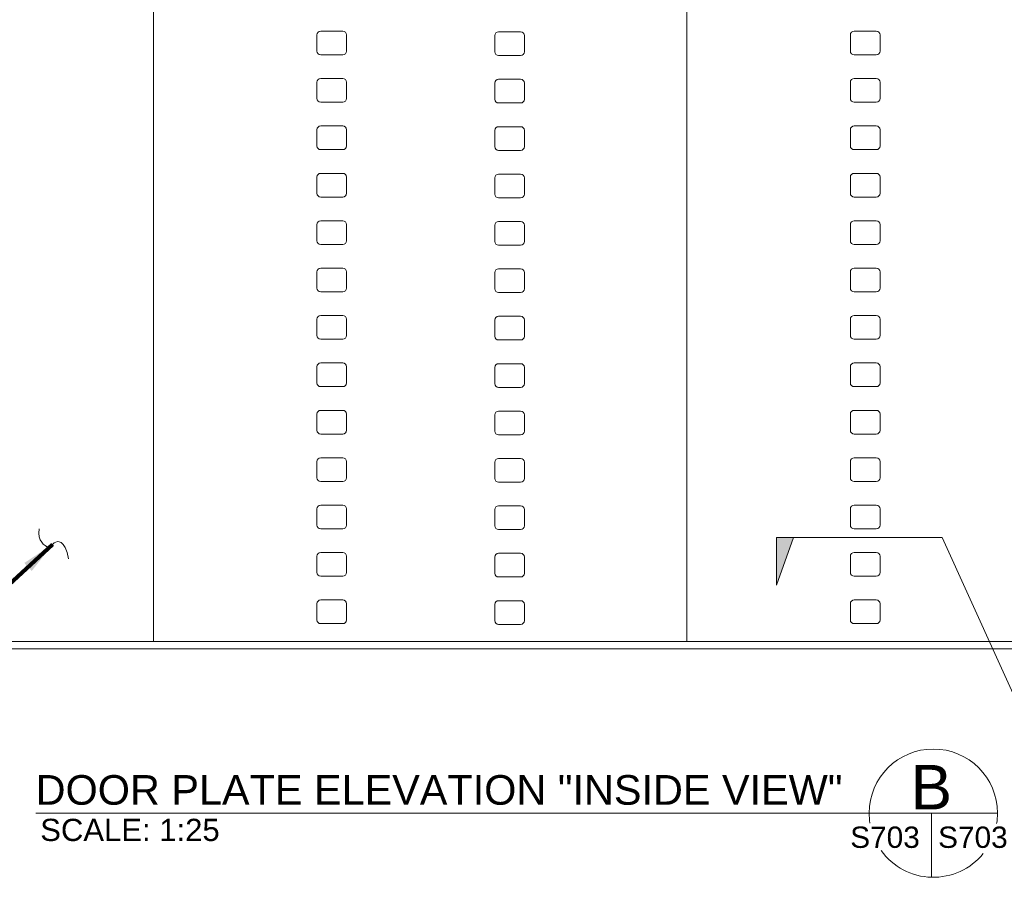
# Model space of a CAD drawing. Header units: inches. Extents: x 18339 to 30772, y -5572 to 6677.
# Tile 2 of 7: x 21575 to 24898, y -5572 to -2677. Entities that reach past the tile are written whole.
import ezdxf

# ---------------------------------------------------------------- set-up
doc = ezdxf.new("R2010")
doc.units = ezdxf.units.IN
doc.header["$MEASUREMENT"] = 0
doc.layers.add('G-ANN-TTLB', color=7, linetype='Continuous', lineweight=0)
doc.layers.add('G-ANNO-TEXT', color=7, linetype='Continuous', lineweight=0)
doc.layers.add('S-FSTN-MISC', color=7, linetype='Continuous', lineweight=13, true_color=0xe10000)
doc.styles.add('1 25', font='arial.ttf', dxfattribs={"height": 75})
doc.styles.add('SUBTITLE 4.7625', font='romans.shx', dxfattribs={"width": 0.8, "height": 4762.5})
doc.styles.add('TITLE20', font='simplex.shx', dxfattribs={"height": 127000})
doc.dimstyles.new('1 25', dxfattribs={"dimtxt": 75, "dimasz": 112.5, "dimexe": 37.5, "dimexo": 37.5, "dimgap": 37.5, "dimtad": 1, "dimdec": 0, "dimzin": 15, "dimdsep": 46, "dimtxsty": '1 25', "dimblk1": 'OBLIQUE', "dimblk2": 'OBLIQUE', "dimsah": 1, "dimcen": 0, "dimadec": 4, "dimazin": 3, "dimtfac": 1, "dimtdec": 0, "dimtix": 1, "dimtofl": 0, "dimtmove": 0, "dimatfit": 3, "dimfxl": 1, "dimtolj": 1, "dimtzin": 0, "dimarcsym": 0})

# ---------------------------------------------------------------- blocks, each defined once
blk = doc.blocks.new('_Oblique')
at = {"color": 0, "linetype": 'ByBlock', "lineweight": -2}
blk.add_line((-0.5, -0.5), (0.5, 0.5), dxfattribs=at)
blk = doc.blocks.new('AnonymousCell80')
at = {"layer": 'G-ANNO-TEXT'}
for p, q in [((24.8, 42.5), (-49.8, 42.5)), ((-62.5, 29.8), (-62.5, -24.8)), ((37.5, -24.8), (37.5, 29.8)), ((-49.8, -37.5), (24.8, -37.5))]:
    blk.add_line(p, q, dxfattribs=at)
at = {"layer": 'G-ANNO-TEXT', "extrusion": (0, 0, -1)}
for centre, start, end in [((49.8, 29.8), 0, 90), ((-24.8, 29.8), 90, 180), ((49.8, -24.8), 270, 0), ((-24.8, -24.8), 180, 270)]:
    blk.add_arc(centre, 12.7, start, end, dxfattribs=at)
blk = doc.blocks.new('AnonymousCell81')
at = {"layer": 'G-ANNO-TEXT'}
for p, q in [((24.8, 42.5), (-49.8, 42.5)), ((-62.5, 29.8), (-62.5, -24.8)), ((37.5, -24.8), (37.5, 29.8)), ((-49.8, -37.5), (24.8, -37.5))]:
    blk.add_line(p, q, dxfattribs=at)
at = {"layer": 'G-ANNO-TEXT', "extrusion": (0, 0, -1)}
for centre, start, end in [((49.8, 29.8), 0, 90), ((-24.8, 29.8), 90, 180), ((49.8, -24.8), 270, 0), ((-24.8, -24.8), 180, 270)]:
    blk.add_arc(centre, 12.7, start, end, dxfattribs=at)
blk = doc.blocks.new('AnonymousCell82')
at = {"layer": 'G-ANNO-TEXT'}
for p, q in [((24.8, 42.5), (-49.8, 42.5)), ((-62.5, 29.8), (-62.5, -24.8)), ((37.5, -24.8), (37.5, 29.8)), ((-49.8, -37.5), (24.8, -37.5))]:
    blk.add_line(p, q, dxfattribs=at)
at = {"layer": 'G-ANNO-TEXT', "extrusion": (0, 0, -1)}
for centre, start, end in [((49.8, 29.8), 0, 90), ((-24.8, 29.8), 90, 180), ((49.8, -24.8), 270, 0), ((-24.8, -24.8), 180, 270)]:
    blk.add_arc(centre, 12.7, start, end, dxfattribs=at)
blk = doc.blocks.new('AnonymousCell83')
at = {"layer": 'G-ANNO-TEXT'}
for p, q in [((24.8, 42.5), (-49.8, 42.5)), ((-62.5, 29.8), (-62.5, -24.8)), ((37.5, -24.8), (37.5, 29.8)), ((-49.8, -37.5), (24.8, -37.5))]:
    blk.add_line(p, q, dxfattribs=at)
at = {"layer": 'G-ANNO-TEXT', "extrusion": (0, 0, -1)}
for centre, start, end in [((49.8, 29.8), 0, 90), ((-24.8, 29.8), 90, 180), ((49.8, -24.8), 270, 0), ((-24.8, -24.8), 180, 270)]:
    blk.add_arc(centre, 12.7, start, end, dxfattribs=at)
blk = doc.blocks.new('AnonymousCell84')
at = {"layer": 'G-ANNO-TEXT'}
for p, q in [((24.8, 42.5), (-49.8, 42.5)), ((-62.5, 29.8), (-62.5, -24.8)), ((37.5, -24.8), (37.5, 29.8)), ((-49.8, -37.5), (24.8, -37.5))]:
    blk.add_line(p, q, dxfattribs=at)
at = {"layer": 'G-ANNO-TEXT', "extrusion": (0, 0, -1)}
for centre, start, end in [((49.8, 29.8), 0, 90), ((-24.8, 29.8), 90, 180), ((49.8, -24.8), 270, 0), ((-24.8, -24.8), 180, 270)]:
    blk.add_arc(centre, 12.7, start, end, dxfattribs=at)
blk = doc.blocks.new('AnonymousCell85')
at = {"layer": 'G-ANNO-TEXT'}
for p, q in [((24.8, 42.5), (-49.8, 42.5)), ((-62.5, 29.8), (-62.5, -24.8)), ((37.5, -24.8), (37.5, 29.8)), ((-49.8, -37.5), (24.8, -37.5))]:
    blk.add_line(p, q, dxfattribs=at)
at = {"layer": 'G-ANNO-TEXT', "extrusion": (0, 0, -1)}
for centre, start, end in [((49.8, 29.8), 0, 90), ((-24.8, 29.8), 90, 180), ((49.8, -24.8), 270, 0), ((-24.8, -24.8), 180, 270)]:
    blk.add_arc(centre, 12.7, start, end, dxfattribs=at)
blk = doc.blocks.new('AnonymousCell86')
at = {"layer": 'G-ANNO-TEXT'}
for p, q in [((24.8, 42.5), (-49.8, 42.5)), ((-62.5, 29.8), (-62.5, -24.8)), ((37.5, -24.8), (37.5, 29.8)), ((-49.8, -37.5), (24.8, -37.5))]:
    blk.add_line(p, q, dxfattribs=at)
at = {"layer": 'G-ANNO-TEXT', "extrusion": (0, 0, -1)}
for centre, start, end in [((49.8, 29.8), 0, 90), ((-24.8, 29.8), 90, 180), ((49.8, -24.8), 270, 0), ((-24.8, -24.8), 180, 270)]:
    blk.add_arc(centre, 12.7, start, end, dxfattribs=at)
blk = doc.blocks.new('AnonymousCell87')
at = {"layer": 'G-ANNO-TEXT'}
for p, q in [((24.8, 42.5), (-49.8, 42.5)), ((-62.5, 29.8), (-62.5, -24.8)), ((37.5, -24.8), (37.5, 29.8)), ((-49.8, -37.5), (24.8, -37.5))]:
    blk.add_line(p, q, dxfattribs=at)
at = {"layer": 'G-ANNO-TEXT', "extrusion": (0, 0, -1)}
for centre, start, end in [((49.8, 29.8), 0, 90), ((-24.8, 29.8), 90, 180), ((49.8, -24.8), 270, 0), ((-24.8, -24.8), 180, 270)]:
    blk.add_arc(centre, 12.7, start, end, dxfattribs=at)
blk = doc.blocks.new('AnonymousCell88')
at = {"layer": 'G-ANNO-TEXT'}
for p, q in [((24.8, 42.5), (-49.8, 42.5)), ((-62.5, 29.8), (-62.5, -24.8)), ((37.5, -24.8), (37.5, 29.8)), ((-49.8, -37.5), (24.8, -37.5))]:
    blk.add_line(p, q, dxfattribs=at)
at = {"layer": 'G-ANNO-TEXT', "extrusion": (0, 0, -1)}
for centre, start, end in [((49.8, 29.8), 0, 90), ((-24.8, 29.8), 90, 180), ((49.8, -24.8), 270, 0), ((-24.8, -24.8), 180, 270)]:
    blk.add_arc(centre, 12.7, start, end, dxfattribs=at)
blk = doc.blocks.new('AnonymousCell89')
at = {"layer": 'G-ANNO-TEXT'}
for p, q in [((24.8, 42.5), (-49.8, 42.5)), ((-62.5, 29.8), (-62.5, -24.8)), ((37.5, -24.8), (37.5, 29.8)), ((-49.8, -37.5), (24.8, -37.5))]:
    blk.add_line(p, q, dxfattribs=at)
at = {"layer": 'G-ANNO-TEXT', "extrusion": (0, 0, -1)}
for centre, start, end in [((49.8, 29.8), 0, 90), ((-24.8, 29.8), 90, 180), ((49.8, -24.8), 270, 0), ((-24.8, -24.8), 180, 270)]:
    blk.add_arc(centre, 12.7, start, end, dxfattribs=at)
blk = doc.blocks.new('AnonymousCell90')
at = {"layer": 'G-ANNO-TEXT'}
for p, q in [((24.8, 42.5), (-49.8, 42.5)), ((-62.5, 29.8), (-62.5, -24.8)), ((37.5, -24.8), (37.5, 29.8)), ((-49.8, -37.5), (24.8, -37.5))]:
    blk.add_line(p, q, dxfattribs=at)
at = {"layer": 'G-ANNO-TEXT', "extrusion": (0, 0, -1)}
for centre, start, end in [((49.8, 29.8), 0, 90), ((-24.8, 29.8), 90, 180), ((49.8, -24.8), 270, 0), ((-24.8, -24.8), 180, 270)]:
    blk.add_arc(centre, 12.7, start, end, dxfattribs=at)
blk = doc.blocks.new('AnonymousCell91')
at = {"layer": 'G-ANNO-TEXT'}
for p, q in [((24.8, 42.5), (-49.8, 42.5)), ((-62.5, 29.8), (-62.5, -24.8)), ((37.5, -24.8), (37.5, 29.8)), ((-49.8, -37.5), (24.8, -37.5))]:
    blk.add_line(p, q, dxfattribs=at)
at = {"layer": 'G-ANNO-TEXT', "extrusion": (0, 0, -1)}
for centre, start, end in [((49.8, 29.8), 0, 90), ((-24.8, 29.8), 90, 180), ((49.8, -24.8), 270, 0), ((-24.8, -24.8), 180, 270)]:
    blk.add_arc(centre, 12.7, start, end, dxfattribs=at)
blk = doc.blocks.new('AnonymousCell92')
at = {"layer": 'G-ANNO-TEXT'}
for p, q in [((24.8, 42.5), (-49.8, 42.5)), ((-62.5, 29.8), (-62.5, -24.8)), ((37.5, -24.8), (37.5, 29.8)), ((-49.8, -37.5), (24.8, -37.5))]:
    blk.add_line(p, q, dxfattribs=at)
at = {"layer": 'G-ANNO-TEXT', "extrusion": (0, 0, -1)}
for centre, start, end in [((49.8, 29.8), 0, 90), ((-24.8, 29.8), 90, 180), ((49.8, -24.8), 270, 0), ((-24.8, -24.8), 180, 270)]:
    blk.add_arc(centre, 12.7, start, end, dxfattribs=at)
blk = doc.blocks.new('AnonymousCell110')
at = {"layer": 'G-ANNO-TEXT'}
for p, q in [((24.8, 42.5), (-49.8, 42.5)), ((-62.5, 29.8), (-62.5, -24.8)), ((37.5, -24.8), (37.5, 29.8)), ((-49.8, -37.5), (24.8, -37.5))]:
    blk.add_line(p, q, dxfattribs=at)
at = {"layer": 'G-ANNO-TEXT', "extrusion": (0, 0, -1)}
for centre, start, end in [((49.8, 29.8), 0, 90), ((-24.8, 29.8), 90, 180), ((49.8, -24.8), 270, 0), ((-24.8, -24.8), 180, 270)]:
    blk.add_arc(centre, 12.7, start, end, dxfattribs=at)
blk = doc.blocks.new('AnonymousCell111')
at = {"layer": 'G-ANNO-TEXT'}
for p, q in [((24.8, 42.5), (-49.8, 42.5)), ((-62.5, 29.8), (-62.5, -24.8)), ((37.5, -24.8), (37.5, 29.8)), ((-49.8, -37.5), (24.8, -37.5))]:
    blk.add_line(p, q, dxfattribs=at)
at = {"layer": 'G-ANNO-TEXT', "extrusion": (0, 0, -1)}
for centre, start, end in [((49.8, 29.8), 0, 90), ((-24.8, 29.8), 90, 180), ((49.8, -24.8), 270, 0), ((-24.8, -24.8), 180, 270)]:
    blk.add_arc(centre, 12.7, start, end, dxfattribs=at)
blk = doc.blocks.new('AnonymousCell112')
at = {"layer": 'G-ANNO-TEXT'}
for p, q in [((24.8, 42.5), (-49.8, 42.5)), ((-62.5, 29.8), (-62.5, -24.8)), ((37.5, -24.8), (37.5, 29.8)), ((-49.8, -37.5), (24.8, -37.5))]:
    blk.add_line(p, q, dxfattribs=at)
at = {"layer": 'G-ANNO-TEXT', "extrusion": (0, 0, -1)}
for centre, start, end in [((49.8, 29.8), 0, 90), ((-24.8, 29.8), 90, 180), ((49.8, -24.8), 270, 0), ((-24.8, -24.8), 180, 270)]:
    blk.add_arc(centre, 12.7, start, end, dxfattribs=at)
blk = doc.blocks.new('AnonymousCell113')
at = {"layer": 'G-ANNO-TEXT'}
for p, q in [((24.8, 42.5), (-49.8, 42.5)), ((-62.5, 29.8), (-62.5, -24.8)), ((37.5, -24.8), (37.5, 29.8)), ((-49.8, -37.5), (24.8, -37.5))]:
    blk.add_line(p, q, dxfattribs=at)
at = {"layer": 'G-ANNO-TEXT', "extrusion": (0, 0, -1)}
for centre, start, end in [((49.8, 29.8), 0, 90), ((-24.8, 29.8), 90, 180), ((49.8, -24.8), 270, 0), ((-24.8, -24.8), 180, 270)]:
    blk.add_arc(centre, 12.7, start, end, dxfattribs=at)
blk = doc.blocks.new('AnonymousCell114')
at = {"layer": 'G-ANNO-TEXT'}
for p, q in [((24.8, 42.5), (-49.8, 42.5)), ((-62.5, 29.8), (-62.5, -24.8)), ((37.5, -24.8), (37.5, 29.8)), ((-49.8, -37.5), (24.8, -37.5))]:
    blk.add_line(p, q, dxfattribs=at)
at = {"layer": 'G-ANNO-TEXT', "extrusion": (0, 0, -1)}
for centre, start, end in [((49.8, 29.8), 0, 90), ((-24.8, 29.8), 90, 180), ((49.8, -24.8), 270, 0), ((-24.8, -24.8), 180, 270)]:
    blk.add_arc(centre, 12.7, start, end, dxfattribs=at)
blk = doc.blocks.new('AnonymousCell115')
at = {"layer": 'G-ANNO-TEXT'}
for p, q in [((24.8, 42.5), (-49.8, 42.5)), ((-62.5, 29.8), (-62.5, -24.8)), ((37.5, -24.8), (37.5, 29.8)), ((-49.8, -37.5), (24.8, -37.5))]:
    blk.add_line(p, q, dxfattribs=at)
at = {"layer": 'G-ANNO-TEXT', "extrusion": (0, 0, -1)}
for centre, start, end in [((49.8, 29.8), 0, 90), ((-24.8, 29.8), 90, 180), ((49.8, -24.8), 270, 0), ((-24.8, -24.8), 180, 270)]:
    blk.add_arc(centre, 12.7, start, end, dxfattribs=at)
blk = doc.blocks.new('AnonymousCell116')
at = {"layer": 'G-ANNO-TEXT'}
for p, q in [((24.8, 42.5), (-49.8, 42.5)), ((-62.5, 29.8), (-62.5, -24.8)), ((37.5, -24.8), (37.5, 29.8)), ((-49.8, -37.5), (24.8, -37.5))]:
    blk.add_line(p, q, dxfattribs=at)
at = {"layer": 'G-ANNO-TEXT', "extrusion": (0, 0, -1)}
for centre, start, end in [((49.8, 29.8), 0, 90), ((-24.8, 29.8), 90, 180), ((49.8, -24.8), 270, 0), ((-24.8, -24.8), 180, 270)]:
    blk.add_arc(centre, 12.7, start, end, dxfattribs=at)
blk = doc.blocks.new('AnonymousCell117')
at = {"layer": 'G-ANNO-TEXT'}
for p, q in [((24.8, 42.5), (-49.8, 42.5)), ((-62.5, 29.8), (-62.5, -24.8)), ((37.5, -24.8), (37.5, 29.8)), ((-49.8, -37.5), (24.8, -37.5))]:
    blk.add_line(p, q, dxfattribs=at)
at = {"layer": 'G-ANNO-TEXT', "extrusion": (0, 0, -1)}
for centre, start, end in [((49.8, 29.8), 0, 90), ((-24.8, 29.8), 90, 180), ((49.8, -24.8), 270, 0), ((-24.8, -24.8), 180, 270)]:
    blk.add_arc(centre, 12.7, start, end, dxfattribs=at)
blk = doc.blocks.new('AnonymousCell118')
at = {"layer": 'G-ANNO-TEXT'}
for p, q in [((24.8, 42.5), (-49.8, 42.5)), ((-62.5, 29.8), (-62.5, -24.8)), ((37.5, -24.8), (37.5, 29.8)), ((-49.8, -37.5), (24.8, -37.5))]:
    blk.add_line(p, q, dxfattribs=at)
at = {"layer": 'G-ANNO-TEXT', "extrusion": (0, 0, -1)}
for centre, start, end in [((49.8, 29.8), 0, 90), ((-24.8, 29.8), 90, 180), ((49.8, -24.8), 270, 0), ((-24.8, -24.8), 180, 270)]:
    blk.add_arc(centre, 12.7, start, end, dxfattribs=at)
blk = doc.blocks.new('AnonymousCell119')
at = {"layer": 'G-ANNO-TEXT'}
for p, q in [((24.8, 42.5), (-49.8, 42.5)), ((-62.5, 29.8), (-62.5, -24.8)), ((37.5, -24.8), (37.5, 29.8)), ((-49.8, -37.5), (24.8, -37.5))]:
    blk.add_line(p, q, dxfattribs=at)
at = {"layer": 'G-ANNO-TEXT', "extrusion": (0, 0, -1)}
for centre, start, end in [((49.8, 29.8), 0, 90), ((-24.8, 29.8), 90, 180), ((49.8, -24.8), 270, 0), ((-24.8, -24.8), 180, 270)]:
    blk.add_arc(centre, 12.7, start, end, dxfattribs=at)
blk = doc.blocks.new('AnonymousCell120')
at = {"layer": 'G-ANNO-TEXT'}
for p, q in [((24.8, 42.5), (-49.8, 42.5)), ((-62.5, 29.8), (-62.5, -24.8)), ((37.5, -24.8), (37.5, 29.8)), ((-49.8, -37.5), (24.8, -37.5))]:
    blk.add_line(p, q, dxfattribs=at)
at = {"layer": 'G-ANNO-TEXT', "extrusion": (0, 0, -1)}
for centre, start, end in [((49.8, 29.8), 0, 90), ((-24.8, 29.8), 90, 180), ((49.8, -24.8), 270, 0), ((-24.8, -24.8), 180, 270)]:
    blk.add_arc(centre, 12.7, start, end, dxfattribs=at)
blk = doc.blocks.new('AnonymousCell121')
at = {"layer": 'G-ANNO-TEXT'}
for p, q in [((24.8, 42.5), (-49.8, 42.5)), ((-62.5, 29.8), (-62.5, -24.8)), ((37.5, -24.8), (37.5, 29.8)), ((-49.8, -37.5), (24.8, -37.5))]:
    blk.add_line(p, q, dxfattribs=at)
at = {"layer": 'G-ANNO-TEXT', "extrusion": (0, 0, -1)}
for centre, start, end in [((49.8, 29.8), 0, 90), ((-24.8, 29.8), 90, 180), ((49.8, -24.8), 270, 0), ((-24.8, -24.8), 180, 270)]:
    blk.add_arc(centre, 12.7, start, end, dxfattribs=at)
blk = doc.blocks.new('AnonymousCell122')
at = {"layer": 'G-ANNO-TEXT'}
for p, q in [((24.8, 42.5), (-49.8, 42.5)), ((-62.5, 29.8), (-62.5, -24.8)), ((37.5, -24.8), (37.5, 29.8)), ((-49.8, -37.5), (24.8, -37.5))]:
    blk.add_line(p, q, dxfattribs=at)
at = {"layer": 'G-ANNO-TEXT', "extrusion": (0, 0, -1)}
for centre, start, end in [((49.8, 29.8), 0, 90), ((-24.8, 29.8), 90, 180), ((49.8, -24.8), 270, 0), ((-24.8, -24.8), 180, 270)]:
    blk.add_arc(centre, 12.7, start, end, dxfattribs=at)
blk = doc.blocks.new('AnonymousCell137')
at = {"layer": 'G-ANNO-TEXT'}
for p, q in [((24.8, 42.5), (-49.8, 42.5)), ((-62.5, 29.8), (-62.5, -24.8)), ((37.5, -24.8), (37.5, 29.8)), ((-49.8, -37.5), (24.8, -37.5))]:
    blk.add_line(p, q, dxfattribs=at)
at = {"layer": 'G-ANNO-TEXT', "extrusion": (0, 0, -1)}
for centre, start, end in [((49.8, 29.8), 0, 90), ((-24.8, 29.8), 90, 180), ((49.8, -24.8), 270, 0), ((-24.8, -24.8), 180, 270)]:
    blk.add_arc(centre, 12.7, start, end, dxfattribs=at)
blk = doc.blocks.new('AnonymousCell138')
at = {"layer": 'G-ANNO-TEXT'}
for p, q in [((24.8, 42.5), (-49.8, 42.5)), ((-62.5, 29.8), (-62.5, -24.8)), ((37.5, -24.8), (37.5, 29.8)), ((-49.8, -37.5), (24.8, -37.5))]:
    blk.add_line(p, q, dxfattribs=at)
at = {"layer": 'G-ANNO-TEXT', "extrusion": (0, 0, -1)}
for centre, start, end in [((49.8, 29.8), 0, 90), ((-24.8, 29.8), 90, 180), ((49.8, -24.8), 270, 0), ((-24.8, -24.8), 180, 270)]:
    blk.add_arc(centre, 12.7, start, end, dxfattribs=at)
blk = doc.blocks.new('AnonymousCell139')
at = {"layer": 'G-ANNO-TEXT'}
for p, q in [((24.8, 42.5), (-49.8, 42.5)), ((-62.5, 29.8), (-62.5, -24.8)), ((37.5, -24.8), (37.5, 29.8)), ((-49.8, -37.5), (24.8, -37.5))]:
    blk.add_line(p, q, dxfattribs=at)
at = {"layer": 'G-ANNO-TEXT', "extrusion": (0, 0, -1)}
for centre, start, end in [((49.8, 29.8), 0, 90), ((-24.8, 29.8), 90, 180), ((49.8, -24.8), 270, 0), ((-24.8, -24.8), 180, 270)]:
    blk.add_arc(centre, 12.7, start, end, dxfattribs=at)
blk = doc.blocks.new('AnonymousCell140')
at = {"layer": 'G-ANNO-TEXT'}
for p, q in [((24.8, 42.5), (-49.8, 42.5)), ((-62.5, 29.8), (-62.5, -24.8)), ((37.5, -24.8), (37.5, 29.8)), ((-49.8, -37.5), (24.8, -37.5))]:
    blk.add_line(p, q, dxfattribs=at)
at = {"layer": 'G-ANNO-TEXT', "extrusion": (0, 0, -1)}
for centre, start, end in [((49.8, 29.8), 0, 90), ((-24.8, 29.8), 90, 180), ((49.8, -24.8), 270, 0), ((-24.8, -24.8), 180, 270)]:
    blk.add_arc(centre, 12.7, start, end, dxfattribs=at)
blk = doc.blocks.new('AnonymousCell141')
at = {"layer": 'G-ANNO-TEXT'}
for p, q in [((24.8, 42.5), (-49.8, 42.5)), ((-62.5, 29.8), (-62.5, -24.8)), ((37.5, -24.8), (37.5, 29.8)), ((-49.8, -37.5), (24.8, -37.5))]:
    blk.add_line(p, q, dxfattribs=at)
at = {"layer": 'G-ANNO-TEXT', "extrusion": (0, 0, -1)}
for centre, start, end in [((49.8, 29.8), 0, 90), ((-24.8, 29.8), 90, 180), ((49.8, -24.8), 270, 0), ((-24.8, -24.8), 180, 270)]:
    blk.add_arc(centre, 12.7, start, end, dxfattribs=at)
blk = doc.blocks.new('AnonymousCell142')
at = {"layer": 'G-ANNO-TEXT'}
for p, q in [((24.8, 42.5), (-49.8, 42.5)), ((-62.5, 29.8), (-62.5, -24.8)), ((37.5, -24.8), (37.5, 29.8)), ((-49.8, -37.5), (24.8, -37.5))]:
    blk.add_line(p, q, dxfattribs=at)
at = {"layer": 'G-ANNO-TEXT', "extrusion": (0, 0, -1)}
for centre, start, end in [((49.8, 29.8), 0, 90), ((-24.8, 29.8), 90, 180), ((49.8, -24.8), 270, 0), ((-24.8, -24.8), 180, 270)]:
    blk.add_arc(centre, 12.7, start, end, dxfattribs=at)
blk = doc.blocks.new('AnonymousCell143')
at = {"layer": 'G-ANNO-TEXT'}
for p, q in [((24.8, 42.5), (-49.8, 42.5)), ((-62.5, 29.8), (-62.5, -24.8)), ((37.5, -24.8), (37.5, 29.8)), ((-49.8, -37.5), (24.8, -37.5))]:
    blk.add_line(p, q, dxfattribs=at)
at = {"layer": 'G-ANNO-TEXT', "extrusion": (0, 0, -1)}
for centre, start, end in [((49.8, 29.8), 0, 90), ((-24.8, 29.8), 90, 180), ((49.8, -24.8), 270, 0), ((-24.8, -24.8), 180, 270)]:
    blk.add_arc(centre, 12.7, start, end, dxfattribs=at)
blk = doc.blocks.new('AnonymousCell144')
at = {"layer": 'G-ANNO-TEXT'}
for p, q in [((24.8, 42.5), (-49.8, 42.5)), ((-62.5, 29.8), (-62.5, -24.8)), ((37.5, -24.8), (37.5, 29.8)), ((-49.8, -37.5), (24.8, -37.5))]:
    blk.add_line(p, q, dxfattribs=at)
at = {"layer": 'G-ANNO-TEXT', "extrusion": (0, 0, -1)}
for centre, start, end in [((49.8, 29.8), 0, 90), ((-24.8, 29.8), 90, 180), ((49.8, -24.8), 270, 0), ((-24.8, -24.8), 180, 270)]:
    blk.add_arc(centre, 12.7, start, end, dxfattribs=at)
blk = doc.blocks.new('AnonymousCell145')
at = {"layer": 'G-ANNO-TEXT'}
for p, q in [((24.8, 42.5), (-49.8, 42.5)), ((-62.5, 29.8), (-62.5, -24.8)), ((37.5, -24.8), (37.5, 29.8)), ((-49.8, -37.5), (24.8, -37.5))]:
    blk.add_line(p, q, dxfattribs=at)
at = {"layer": 'G-ANNO-TEXT', "extrusion": (0, 0, -1)}
for centre, start, end in [((49.8, 29.8), 0, 90), ((-24.8, 29.8), 90, 180), ((49.8, -24.8), 270, 0), ((-24.8, -24.8), 180, 270)]:
    blk.add_arc(centre, 12.7, start, end, dxfattribs=at)
blk = doc.blocks.new('AnonymousCell146')
at = {"layer": 'G-ANNO-TEXT'}
for p, q in [((24.8, 42.5), (-49.8, 42.5)), ((-62.5, 29.8), (-62.5, -24.8)), ((37.5, -24.8), (37.5, 29.8)), ((-49.8, -37.5), (24.8, -37.5))]:
    blk.add_line(p, q, dxfattribs=at)
at = {"layer": 'G-ANNO-TEXT', "extrusion": (0, 0, -1)}
for centre, start, end in [((49.8, 29.8), 0, 90), ((-24.8, 29.8), 90, 180), ((49.8, -24.8), 270, 0), ((-24.8, -24.8), 180, 270)]:
    blk.add_arc(centre, 12.7, start, end, dxfattribs=at)
blk = doc.blocks.new('AnonymousCell147')
at = {"layer": 'G-ANNO-TEXT'}
for p, q in [((24.8, 42.5), (-49.8, 42.5)), ((-62.5, 29.8), (-62.5, -24.8)), ((37.5, -24.8), (37.5, 29.8)), ((-49.8, -37.5), (24.8, -37.5))]:
    blk.add_line(p, q, dxfattribs=at)
at = {"layer": 'G-ANNO-TEXT', "extrusion": (0, 0, -1)}
for centre, start, end in [((49.8, 29.8), 0, 90), ((-24.8, 29.8), 90, 180), ((49.8, -24.8), 270, 0), ((-24.8, -24.8), 180, 270)]:
    blk.add_arc(centre, 12.7, start, end, dxfattribs=at)
blk = doc.blocks.new('AnonymousCell148')
at = {"layer": 'G-ANNO-TEXT'}
for p, q in [((24.8, 42.5), (-49.8, 42.5)), ((-62.5, 29.8), (-62.5, -24.8)), ((37.5, -24.8), (37.5, 29.8)), ((-49.8, -37.5), (24.8, -37.5))]:
    blk.add_line(p, q, dxfattribs=at)
at = {"layer": 'G-ANNO-TEXT', "extrusion": (0, 0, -1)}
for centre, start, end in [((49.8, 29.8), 0, 90), ((-24.8, 29.8), 90, 180), ((49.8, -24.8), 270, 0), ((-24.8, -24.8), 180, 270)]:
    blk.add_arc(centre, 12.7, start, end, dxfattribs=at)
blk = doc.blocks.new('AnonymousCell149')
at = {"layer": 'G-ANNO-TEXT'}
for p, q in [((24.8, 42.5), (-49.8, 42.5)), ((-62.5, 29.8), (-62.5, -24.8)), ((37.5, -24.8), (37.5, 29.8)), ((-49.8, -37.5), (24.8, -37.5))]:
    blk.add_line(p, q, dxfattribs=at)
at = {"layer": 'G-ANNO-TEXT', "extrusion": (0, 0, -1)}
for centre, start, end in [((49.8, 29.8), 0, 90), ((-24.8, 29.8), 90, 180), ((49.8, -24.8), 270, 0), ((-24.8, -24.8), 180, 270)]:
    blk.add_arc(centre, 12.7, start, end, dxfattribs=at)

msp = doc.modelspace()

# ---------------------------------------------------------------- hatches: boundary and pattern name
at = {"layer": 'G-ANNO-TEXT', "linetype": 'Continuous'}
msp.add_hatch(color=7, dxfattribs=at).paths.add_polyline_path([(24129.4, -4424.8), (24129.4, -4586.1), (24186.2, -4424.8)])

# ---------------------------------------------------------------- linework, layer by layer
at = {"layer": 'G-ANN-TTLB', "color": 7, "linetype": 'Continuous', "lineweight": 13}
msp.add_line((21630.2, -5355.8, -89.4), (24875.1, -5355.8, -89.4), dxfattribs=at)
at = {"layer": 'G-ANN-TTLB', "color": 7, "linetype": 'Continuous', "lineweight": 0}
for radius, start, end in [(216.5, 0, 180), (216.6, 180, 188.8692), (216.6, 350.5695, 0), (216.6, 215.7519, 321.0245)]:
    msp.add_arc((24658.6, -5355.8, -89.4), radius, start, end, dxfattribs=at)
at = {"layer": 'G-ANNO-TEXT', "color": 7, "linetype": 'Continuous', "lineweight": 0}
msp.add_line((24688.9, -4424.8, 0), (24129.4, -4424.8, 0), dxfattribs=at)
at = {"layer": 'G-ANNO-TEXT'}
for p, q in [((24688.9, -4424.8), (24998, -5108.9)), ((24651.9, -5355.8, 178.8), (24651.9, -5572.3, 178.8))]:
    msp.add_line(p, q, dxfattribs=at)
at = {"layer": 'G-ANNO-TEXT', "flags": 128}
for points in [[(20226.5, -4776.2), (22026.5, -4776.2), (22026.5, 149), (20226.5, 149), (20226.5, -4776.2)], [(22026.5, -4776.2), (23826.5, -4776.2), (23826.5, 149), (22026.5, 149), (22026.5, -4776.2)], [(23826.5, -4776.2), (25626.5, -4776.2), (25626.5, 149), (23826.5, 149), (23826.5, -4776.2)]]:
    msp.add_lwpolyline(points, dxfattribs=at)
at = {"layer": 'G-ANNO-TEXT', "color": 7, "linetype": 'Continuous', "lineweight": 13, "elevation": 0, "flags": 128}
msp.add_lwpolyline([(24129.4, -4424.8), (24129.4, -4586.1), (24186.2, -4424.8), (24129.4, -4424.8)], dxfattribs=at)
at = {"layer": 'G-ANNO-TEXT'}
msp.add_open_spline([(21740.4, -4497.1, 0), (21727.8, -4430.7, 0), (21679.4, -4441.1, 0), (21684.2, -4470.9, 0), (21635.4, -4437.6, 0), (21640.7, -4395.9, 0)], degree=3, dxfattribs=at)
at = {"layer": 'S-FSTN-MISC'}
msp.add_line((19617.6, -4801.2), (27437.5, -4801.2), dxfattribs=at)

# ---------------------------------------------------------------- block references
at = {"color": 7, "linetype": 'Continuous', "lineweight": 0}
for name, p in [('AnonymousCell80', (22641.1, -2758.6)), ('AnonymousCell110', (23241.1, -2761.1)), ('AnonymousCell137', (24441.1, -2758.6)), ('AnonymousCell81', (22641.1, -2918.6)), ('AnonymousCell111', (23241.1, -2921.1)), ('AnonymousCell138', (24441.1, -2918.6)), ('AnonymousCell82', (22641.1, -3078.6)), ('AnonymousCell112', (23241.1, -3081.1)), ('AnonymousCell139', (24441.1, -3078.6)), ('AnonymousCell83', (22641.1, -3238.6)), ('AnonymousCell113', (23241.1, -3241.1)), ('AnonymousCell140', (24441.1, -3238.6)), ('AnonymousCell84', (22641.1, -3398.6)), ('AnonymousCell114', (23241.1, -3401.1)), ('AnonymousCell141', (24441.1, -3398.6)), ('AnonymousCell85', (22641.1, -3558.6)), ('AnonymousCell115', (23241.1, -3561.1)), ('AnonymousCell142', (24441.1, -3558.6)), ('AnonymousCell86', (22641.1, -3718.6)), ('AnonymousCell116', (23241.1, -3721.1)), ('AnonymousCell143', (24441.1, -3718.6)), ('AnonymousCell87', (22641.1, -3878.6)), ('AnonymousCell117', (23241.1, -3881.1)), ('AnonymousCell144', (24441.1, -3878.6)), ('AnonymousCell88', (22641.1, -4038.6)), ('AnonymousCell118', (23241.1, -4041.1)), ('AnonymousCell145', (24441.1, -4038.6)), ('AnonymousCell89', (22641.1, -4198.6)), ('AnonymousCell119', (23241.1, -4201.1)), ('AnonymousCell146', (24441.1, -4198.6)), ('AnonymousCell90', (22641.1, -4358.6)), ('AnonymousCell120', (23241.1, -4361.1)), ('AnonymousCell147', (24441.1, -4358.6)), ('AnonymousCell91', (22641.1, -4518.6)), ('AnonymousCell121', (23241.1, -4521.1)), ('AnonymousCell148', (24441.1, -4518.6)), ('AnonymousCell92', (22641.1, -4678.6)), ('AnonymousCell122', (23241.1, -4681.1)), ('AnonymousCell149', (24441.1, -4678.6))]:
    msp.add_blockref(name, p, dxfattribs=at)

# ---------------------------------------------------------------- texts
at = {"layer": 'G-ANN-TTLB', "color": 7, "linetype": 'Continuous', "lineweight": 13, "insert": (21629.3, -5328.8, -89.4), "char_height": 100, "attachment_point": 7, "style": 'SUBTITLE 4.7625'}
msp.add_mtext('{\\fArial|b0|i0|c0|p34;\\W1;DOOR PLATE ELEVATION "INSIDE VIEW"}', dxfattribs=at)
at = {"layer": 'G-ANN-TTLB', "color": 7, "linetype": 'Continuous', "lineweight": 0, "style": 'TITLE20'}
for s, insert, char_height, attachment_point in [('{\\fArial|b0|i0|c0|p34;B}', (24651.9, -5268.2, -89.4), 150, 5), ('{\\fArial|b0|i0|c0|p34;S703}', (24495.5, -5474.1, -89.4), 72, 8), ('{\\fArial|b0|i0|c0|p34;S703}', (24792.1, -5474.1, -89.4), 72, 8)]:
    msp.add_mtext(s, dxfattribs=dict(at, insert=insert, char_height=char_height, attachment_point=attachment_point))
at = {"layer": 'G-ANN-TTLB', "color": 7, "linetype": 'Continuous', "lineweight": 0, "insert": (21644.7, -5374.9, -89.4), "char_height": 75, "attachment_point": 1, "line_spacing_factor": 0.8, "style": '1 25'}
msp.add_mtext('SCALE: 1:25', dxfattribs=at)

# ---------------------------------------------------------------- leaders
at = {"layer": 'G-ANNO-TEXT'}
msp.add_leader([(21686.4, -4448.7, 0), (21033.4, -5048.9, 0), (20920, -5048.9, 0)], dimstyle='1 25', override={"dimscale": 1, "dimtxt": 75, "dimasz": 112.5, "dimgap": 37.5, "dimtad": 1, "dimclrd": 0, "dimlwd": 65534}, dxfattribs=at)

doc.saveas('drawing.dxf')
